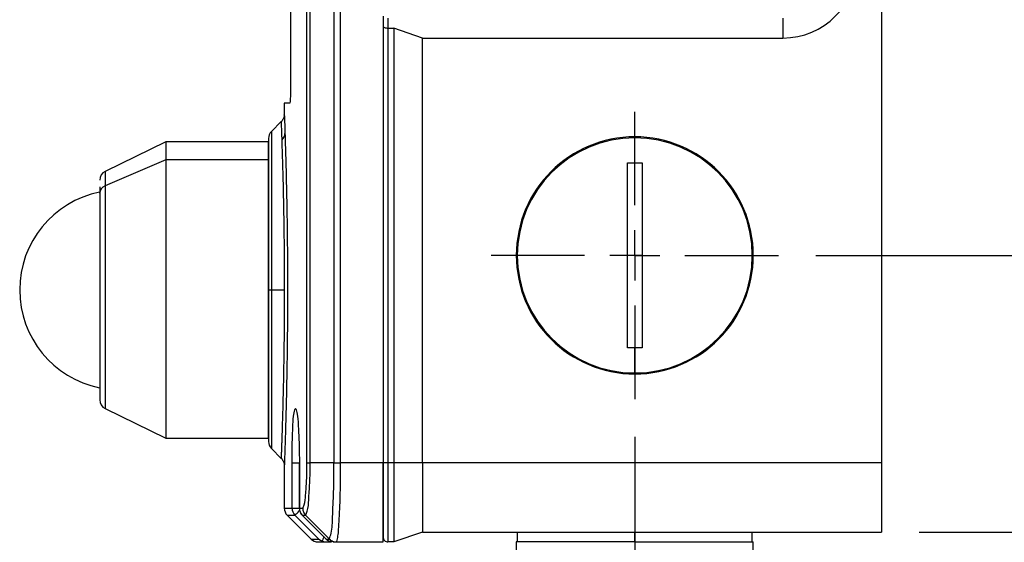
# Model space of a CAD drawing. Header units: millimetres. Extents: x 19 to 819, y 19 to 629.
# Tile 14 of 27: x 377 to 477, y 361 to 414. Entities that reach past the tile are written whole.
import ezdxf

# ---------------------------------------------------------------- set-up
doc = ezdxf.new("R2010")
doc.units = ezdxf.units.MM
doc.header["$LTSCALE"] = 3
doc.linetypes.add('CENTERX2', pattern=[20.32, 12.7, -2.54, 2.54, -2.54])
doc.layers.add('CENTER', color=40, linetype='CENTERX2')
doc.layers.add('DIMENSIONS', color=140, linetype='Continuous', lineweight=25)
doc.styles.add('SLDTEXTSTYLE0', font='TXT', dxfattribs={"width": 0.7})
doc.dimstyles.new('SLDDIMSTYLE2', dxfattribs={"dimtxt": 6.474023, "dimasz": 9.906, "dimexe": 0, "dimexo": 0.0625, "dimgap": 1.618506, "dimtad": 0, "dimtih": 1, "dimtoh": 1, "dimrnd": 1e-09, "dimzin": 4, "dimdsep": 46, "dimtxsty": 'SLDTEXTSTYLE0', "dimsah": 1, "dimcen": 0.09, "dimadec": 0, "dimazin": 1, "dimtfac": 1, "dimtmove": 0, "dimatfit": 0, "dimfxl": 0, "dimfrac": 2, "dimtolj": 1, "dimtzin": 12, "dimarcsym": 0})

# ---------------------------------------------------------------- blocks, each defined once
blk = doc.blocks.new('_D_10')
at = {"layer": 'DIMENSIONS'}
for p, q in [((499.201, 389.68), (499.201, 408.73)), ((458.092, 389.68), (508.726, 389.68)), ((489.582, 374.981), (487.408, 374.981)), ((487.408, 374.981), (487.408, 364.691)), ((508.82, 374.981), (510.994, 374.981)), ((510.994, 374.981), (510.994, 364.691)), ((487.408, 364.691), (489.582, 364.691)), ((510.994, 364.691), (508.82, 364.691)), ((468.552, 361.68), (508.726, 361.68)), ((499.201, 361.68), (499.201, 342.63))]:
    blk.add_line(p, q, dxfattribs=at)
for points in [[(499.201, 389.68), (500.725, 399.586), (497.677, 399.586)], [(499.201, 361.68), (497.677, 351.774), (500.725, 351.774)]]:
    blk.add_solid(points, dxfattribs=at)
at = {"layer": 'DIMENSIONS', "char_height": 6.35, "attachment_point": 1, "style": 'SLDTEXTSTYLE0'}
for s, insert in [('28.0', (489.582, 384.615)), ('1.10', (489.582, 372.877))]:
    blk.add_mtext(s, dxfattribs=dict(at, insert=insert))
blk = doc.blocks.new('_D_11')
at = {"layer": 'DIMENSIONS'}
for p, q in [((439.742, 371.33), (439.742, 320.838)), ((464.742, 357.87), (464.742, 320.838)), ((439.742, 330.363), (420.692, 330.363)), ((464.742, 330.363), (480.81, 330.363)), ((489.582, 330.363), (487.408, 330.363)), ((487.408, 330.363), (487.408, 320.074)), ((508.82, 330.363), (510.994, 330.363)), ((510.994, 330.363), (510.994, 320.074)), ((487.408, 320.074), (489.582, 320.074)), ((510.994, 320.074), (508.82, 320.074))]:
    blk.add_line(p, q, dxfattribs=at)
for points in [[(439.742, 330.363), (429.836, 331.887), (429.836, 328.839)], [(464.742, 330.363), (474.648, 328.839), (474.648, 331.887)]]:
    blk.add_solid(points, dxfattribs=at)
at = {"layer": 'DIMENSIONS', "char_height": 6.35, "attachment_point": 1, "style": 'SLDTEXTSTYLE0'}
for s, insert in [('25.0', (489.582, 339.998)), ('0.98', (489.582, 328.26))]:
    blk.add_mtext(s, dxfattribs=dict(at, insert=insert))
blk = doc.blocks.new('SW_CENTERMARKSYMBOL_4')
at = {"layer": 'CENTER', "color": 0}
for p, q in [((0, 5.08), (0, 14.54)), ((0, 0), (0, 2.54)), ((-5.08, 0), (-14.54, 0)), ((0, 0), (-2.54, 0)), ((0, 0), (0, -2.54)), ((0, 0), (2.54, 0)), ((5.08, 0), (14.54, 0)), ((0, -5.08), (0, -14.54))]:
    blk.add_line(p, q, dxfattribs=at)

msp = doc.modelspace()

# ---------------------------------------------------------------- linework, layer by layer
for p, q in [((406.535, 368.678), (406.535, 464.683)), ((406.858, 368.68), (406.858, 464.68)), ((409.272, 464.68), (409.272, 368.68)), ((409.944, 368.68), (409.944, 464.68)), ((464.742, 464.68), (464.742, 368.68)), ((404.883, 428.68), (404.883, 407.08)), ((414.242, 413.888), (414.242, 413.388)), ((414.242, 413.388), (414.242, 368.68)), ((414.742, 413.68), (414.742, 412.68)), ((454.742, 413.68), (454.742, 411.68)), ((414.742, 412.68), (415.338, 412.68)), ((414.742, 412.68), (414.742, 368.68)), ((418.242, 411.68), (415.338, 412.68)), ((415.338, 412.68), (415.338, 368.68)), ((418.242, 411.68), (454.742, 411.68)), ((418.242, 368.68), (418.242, 411.68)), ((404.242, 405.08), (404.242, 403.863)), ((404.786, 405.08), (404.242, 405.08)), ((403.936, 403.225), (402.935, 402.223)), ((402.935, 402.223), (402.935, 386.18)), ((392.242, 401.18), (386.103, 398.187)), ((402.642, 401.18), (392.242, 401.18)), ((392.242, 401.18), (392.242, 399.353)), ((402.642, 401.516), (402.642, 386.18)), ((402.642, 399.353), (402.642, 401.18)), ((439.742, 399.044), (439.742, 401.68)), ((392.242, 399.353), (386.103, 396.724)), ((402.642, 399.353), (392.242, 399.353)), ((392.242, 399.353), (392.242, 371.18)), ((402.642, 371.18), (402.642, 399.353)), ((438.992, 399.035), (439.742, 399.044)), ((438.992, 380.325), (438.992, 399.035)), ((439.742, 399.044), (440.492, 399.035)), ((440.492, 399.035), (440.492, 380.325)), ((386.103, 398.187), (386.103, 396.724)), ((385.542, 396.618), (385.542, 395.934)), ((385.542, 395.934), (385.542, 375.109)), ((386.103, 396.724), (386.103, 374.174)), ((440.492, 389.68), (438.992, 389.68)), ((402.642, 386.18), (402.642, 370.845)), ((402.642, 386.18), (402.935, 386.18)), ((402.935, 386.18), (404.275, 386.18)), ((402.935, 386.18), (402.935, 370.138)), ((439.742, 380.317), (438.992, 380.325)), ((440.492, 380.325), (439.742, 380.317)), ((439.742, 377.68), (439.742, 380.317)), ((386.103, 374.174), (392.242, 371.18)), ((392.242, 371.18), (402.642, 371.18)), ((402.935, 370.138), (403.936, 369.137)), ((404.242, 368.498), (404.242, 364.095)), ((405.027, 364.095), (405.027, 368.68)), ((405.027, 368.68), (405.773, 368.68)), ((405.764, 368.68), (405.764, 364.095)), ((405.767, 368.68), (405.764, 368.68)), ((405.767, 368.68), (405.767, 364.095)), ((409.272, 368.68), (406.858, 368.68)), ((409.272, 368.68), (409.944, 368.68)), ((414.242, 368.68), (409.944, 368.68)), ((414.242, 360.68), (414.242, 368.68)), ((414.742, 368.68), (414.242, 368.68)), ((414.242, 368.68), (414.242, 361.18)), ((414.742, 368.68), (414.742, 360.68)), ((415.338, 368.68), (414.742, 368.68)), ((415.338, 368.68), (415.338, 360.68)), ((418.242, 368.68), (415.338, 368.68)), ((418.242, 368.68), (418.242, 361.68)), ((464.742, 368.68), (418.242, 368.68)), ((464.742, 368.68), (464.742, 361.68)), ((404.242, 364.095), (405.027, 364.095)), ((405.027, 364.095), (405.764, 364.095)), ((405.764, 364.095), (405.767, 364.095)), ((405.767, 364.095), (406.111, 364.095)), ((404.535, 363.388), (406.949, 360.973)), ((404.535, 363.388), (405.32, 363.388)), ((407.738, 360.973), (405.32, 363.388)), ((406.058, 363.386), (406.059, 363.388)), ((406.059, 363.388), (406.403, 363.388)), ((406.059, 363.388), (408.48, 360.973)), ((406.066, 363.395), (408.626, 360.843)), ((406.403, 363.388), (408.808, 360.974)), ((418.242, 361.68), (415.338, 360.68)), ((418.242, 361.68), (464.742, 361.68)), ((427.842, 361.68), (427.842, 360.68)), ((439.742, 360.68), (439.742, 361.68)), ((451.642, 360.68), (451.642, 361.68)), ((406.949, 360.973), (407.738, 360.973)), ((407.656, 360.68), (408.444, 360.68)), ((407.738, 360.973), (408.065, 360.764)), ((408.065, 360.764), (408.444, 360.68)), ((408.444, 360.68), (409.01, 360.68)), ((408.48, 360.973), (408.808, 360.974)), ((408.48, 360.973), (408.799, 360.746)), ((409.185, 360.68), (408.799, 360.746)), ((409.185, 360.68), (409.514, 360.68)), ((409.514, 360.68), (414.242, 360.68)), ((415.338, 360.68), (414.742, 360.68)), ((427.742, 360.68), (427.742, 359.18)), ((439.742, 360.68), (427.742, 360.68)), ((439.742, 360.68), (439.742, 359.18)), ((439.742, 360.68), (451.742, 360.68)), ((451.742, 359.18), (451.742, 360.68))]:
    msp.add_line(p, q)
at = {"flags": 128}
for points in [[(414.242, 412.888), (414.251, 412.847), (414.28, 412.808), (414.326, 412.773), (414.388, 412.741), (414.464, 412.715), (414.551, 412.696), (414.644, 412.684), (414.742, 412.68)], [(405.32, 363.388), (405.338, 363.406), (405.381, 363.449), (405.448, 363.516), (405.536, 363.604), (405.642, 363.71), (405.762, 363.83), (405.792, 363.86)], [(408.252, 361.217), (408.197, 361.084), (408.143, 360.953), (408.096, 360.84), (408.079, 360.8), (408.065, 360.764)]]:
    msp.add_lwpolyline(points, dxfattribs=at)
for centre, radius, start, end in [((454.742, 419.18), 7.5, 270, 359.99994), ((403.642, 401.516), 1, 134.99971, 180.00013), ((403.452, 402.032), 0.857, 311.16479, 358.84123), ((439.742, 389.68), 12, 90.00001, 269.99999), ((439.742, 389.68), 11.9, 90, 270), ((439.742, 389.68), 12, 270.00002, 89.99998), ((439.742, 389.68), 11.9, 270, 90), ((386.542, 397.288), 1, 115.99923, 180.00059), ((387.542, 386.18), 10.1, 101.43462, 179.99998), ((386.418, 395.905), 0.877, 111.03052, 178.10054), ((387.542, 386.18), 10.1, 179.99995, 258.46134), ((386.542, 375.073), 1, 180.0002, 243.99998), ((403.642, 370.845), 1, 179.99987, 225.00029), ((405.242, 364.095), 1, 180.00026, 224.99946), ((406.028, 364.095), 1.001, 179.99237, 224.94383), ((406.764, 364.095), 1, 179.99957, 225.08757), ((406.768, 364.094), 1.002, 179.985, 224.89138), ((414.742, 361.18), 0.5, 179.9988, 270.00107), ((407.656, 361.68), 1, 224.99925, 270.00122)]:
    msp.add_arc(centre, radius, start, end)
for points, knots in [([(404.883, 407.08), (404.881, 406.86), (404.878, 406.444), (404.87, 405.877), (404.832, 405.452), (404.836, 405.192), (404.793, 405.097), (404.786, 405.08)], [0, 0, 0, 0, 0.329575, 0.622095, 0.844927, 0.973348, 1, 1, 1, 1]), ([(404.242, 403.945), (404.228, 403.812), (404.201, 403.547), (404.033, 403.341), (403.949, 403.238)], [0, 0, 0, 0, 0.500007, 1, 1, 1, 1]), ([(404.245, 403.863), (404.245, 403.871), (404.237, 404.091), (404.287, 402.692), (404.3, 402.288), (404.309, 402.015)], [0, 0, 0, 0, 0.0128751, 0.333512, 1, 1, 1, 1]), ([(404.016, 401.387), (403.998, 401.883), (403.977, 402.481), (403.955, 403.089), (403.95, 403.201), (403.95, 403.212)], [0, 0, 0, 0, 0.816114, 0.982932, 1, 1, 1, 1]), ([(404.309, 402.015), (404.328, 401.389), (404.373, 399.961), (404.435, 397.575), (404.494, 394.748), (404.541, 391.581), (404.567, 388.199), (404.569, 384.738), (404.547, 381.332), (404.503, 378.122), (404.446, 375.229), (404.383, 372.766), (404.325, 370.824), (404.28, 369.47), (404.254, 368.762), (404.245, 368.509), (404.245, 368.498)], [0, 0, 0, 0, 0.055984, 0.127906, 0.213523, 0.309096, 0.411277, 0.516181, 0.618823, 0.716143, 0.803404, 0.877818, 0.936574, 0.977312, 0.999011, 1, 1, 1, 1]), ([(404.275, 386.18), (404.274, 386.953), (404.271, 388.503), (404.256, 390.33), (404.241, 391.666), (404.23, 392.512), (404.217, 393.374), (404.202, 394.245), (404.185, 395.129), (404.164, 396.134), (404.136, 397.337), (404.098, 398.776), (404.057, 400.152), (404.028, 401.038), (404.016, 401.387)], [0, 0, 0, 0, 0.152406, 0.305798, 0.360223, 0.415975, 0.472746, 0.530188, 0.587911, 0.64719, 0.728419, 0.825227, 0.931183, 1, 1, 1, 1]), ([(403.95, 369.151), (403.95, 369.145), (403.947, 369.064), (403.967, 369.584), (403.972, 369.745), (403.988, 370.185), (404.002, 370.567), (404.019, 371.048), (404.041, 371.727), (404.076, 372.814), (404.111, 374.054), (404.142, 375.275), (404.164, 376.208), (404.181, 377.029), (404.205, 378.226), (404.23, 379.81), (404.265, 382.614), (404.271, 384.73), (404.275, 386.18)], [0, 0, 0, 0, 0.00097, 0.013293, 0.042054, 0.060567, 0.083518, 0.111342, 0.144454, 0.203169, 0.302459, 0.362593, 0.417839, 0.466424, 0.50702, 0.628211, 0.744957, 1, 1, 1, 1]), ([(405.027, 368.68), (405.028, 369.372), (405.029, 370.65), (405.129, 372.47), (405.132, 373.35), (405.364, 374.404), (405.618, 373.353), (405.637, 372.472), (405.761, 370.652), (405.765, 369.373), (405.767, 368.68)], [0, 0, 0, 0, 0.190708, 0.352094, 0.460025, 0.499719, 0.539538, 0.647626, 0.809151, 1, 1, 1, 1]), ([(403.949, 369.123), (404.033, 369.02), (404.201, 368.813), (404.228, 368.548), (404.242, 368.416)], [0, 0, 0, 0, 0.500002, 1, 1, 1, 1]), ([(406.111, 364.095), (406.168, 364.207), (406.376, 364.616), (406.401, 365.594), (406.502, 366.696), (406.529, 367.786), (406.533, 368.376), (406.535, 368.678)], [0, 0, 0, 0, 0.080959, 0.295291, 0.617375, 0.804317, 1, 1, 1, 1]), ([(406.403, 363.388), (406.464, 363.521), (406.686, 364.005), (406.715, 365.131), (406.823, 366.402), (406.852, 367.654), (406.856, 368.333), (406.858, 368.68)], [0, 0, 0, 0, 0.0822584, 0.2975765, 0.6187266, 0.8045842, 1, 1, 1, 1]), ([(406.535, 368.678), (406.547, 368.678), (406.58, 368.679), (406.647, 368.679), (406.743, 368.68), (406.817, 368.68), (406.858, 368.68)], [0, 0, 0, 0, 0.106488, 0.313868, 0.615115, 1, 1, 1, 1]), ([(408.808, 360.974), (408.872, 361.168), (409.113, 361.893), (409.118, 363.511), (409.273, 365.873), (409.272, 367.695), (409.272, 368.68)], [0, 0, 0, 0, 0.078967, 0.295138, 0.618405, 1, 1, 1, 1]), ([(409.514, 360.68), (409.531, 360.698), (409.609, 360.777), (409.628, 361.005), (409.703, 361.397), (409.755, 362.083), (409.823, 363.105), (409.877, 364.333), (409.917, 365.643), (409.937, 367.083), (409.942, 368.104), (409.944, 368.68)], [0, 0, 0, 0, 0.008958, 0.040851, 0.079575, 0.160535, 0.295547, 0.462819, 0.618739, 0.784932, 1, 1, 1, 1]), ([(406.111, 364.095), (406.115, 364.029), (406.122, 363.898), (406.182, 363.71), (406.272, 363.534), (406.359, 363.436), (406.403, 363.388)], [0, 0, 0, 0, 0.250161, 0.500245, 0.750208, 1, 1, 1, 1]), ([(408.808, 360.974), (408.892, 360.904), (409.032, 360.789), (409.28, 360.698), (409.433, 360.687), (409.514, 360.68)], [0, 0, 0, 0, 0.416091, 0.687291, 1, 1, 1, 1])]:
    msp.add_open_spline(points, degree=3, knots=knots)

# ---------------------------------------------------------------- block references
at = {"layer": 'CENTER'}
msp.add_blockref('SW_CENTERMARKSYMBOL_4', (439.742, 389.68), dxfattribs=at)

# ---------------------------------------------------------------- dimensions: what is measured, and where the dimension line sits
at = {"layer": 'DIMENSIONS'}
dim = msp.add_linear_dim(base=(499.201, 361.68), p1=(454.282, 389.68), p2=(464.742, 361.68), angle=90, dimstyle='SLDDIMSTYLE2', dxfattribs=at)
dim.commit()
dim.dimension.update_dxf_attribs({"geometry": '_D_10', "text_midpoint": (499.201, 374.981), "dimtype": 160})
dim = msp.add_linear_dim(base=(464.742, 330.363), p1=(439.742, 375.14), p2=(464.742, 361.68), dimstyle='SLDDIMSTYLE2', dxfattribs=at)
dim.commit()
dim.dimension.update_dxf_attribs({"geometry": '_D_11', "text_midpoint": (499.201, 330.363), "dimtype": 160})

doc.saveas('drawing.dxf')
